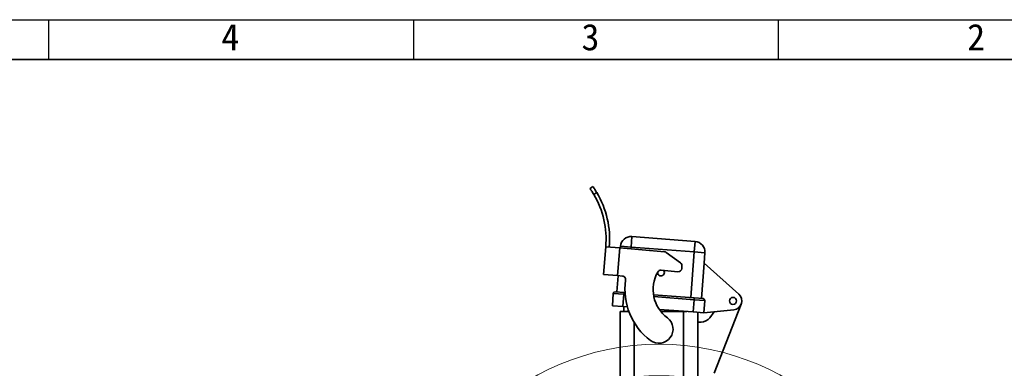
# Model space of a CAD drawing. Header units: millimetres. Extents: x 0 to 297, y 0 to 209.
# Tile 37 of 38: x 157 to 250, y 176 to 209. Entities that reach past the tile are written whole.
import ezdxf

# ---------------------------------------------------------------- set-up
doc = ezdxf.new("R2010")
doc.units = ezdxf.units.MM
doc.layers.add('图层0', color=7, linetype='Continuous')
doc.layers.add('细实线', color=7, linetype='Continuous')
doc.layers.add('粗实线', color=7, linetype='Continuous', lineweight=50)
doc.styles.add('SLDTEXTSTYLE3', font='仿宋_GB2312')

# ---------------------------------------------------------------- blocks, each defined once
blk = doc.blocks.new('SW_CENTERMARKSYMBOL_0')
at = {"layer": '图层0', "color": 0}
for p, q in [((14.849, -14.183), (14.849, 4.886)), ((-0.471, 0.471), (-1.014, 1.014)), ((30.17, 0.471), (30.712, 1.014)), ((0, 0), (-0.236, 0.236)), ((0, 0), (0.236, -0.236)), ((29.698, 0), (29.463, -0.236)), ((29.698, 0), (29.934, 0.236)), ((0.471, -0.471), (1.014, -1.014)), ((29.227, -0.471), (28.685, -1.014)), ((-6.817, -14.849), (-7.317, -14.849)), ((-6.151, -14.849), (-6.484, -14.849)), ((-6.151, -14.849), (-5.817, -14.849)), ((-5.484, -14.849), (-4.984, -14.849)), ((14.183, -14.849), (-4.886, -14.849)), ((14.849, -14.849), (14.516, -14.849)), ((14.849, -14.849), (14.849, -14.516)), ((14.849, -14.849), (14.849, -15.183)), ((14.849, -14.849), (15.183, -14.849)), ((15.516, -14.849), (34.584, -14.849)), ((35.183, -14.849), (34.849, -14.849)), ((35.849, -14.849), (35.516, -14.849)), ((35.849, -14.849), (36.183, -14.849)), ((36.516, -14.849), (36.849, -14.849)), ((14.849, -15.516), (14.849, -34.584)), ((0.471, -29.227), (1.014, -28.685)), ((29.227, -29.227), (28.685, -28.685)), ((0, -29.698), (-0.236, -29.934)), ((0, -29.698), (0.236, -29.463)), ((29.698, -29.698), (29.463, -29.463)), ((29.698, -29.698), (29.934, -29.934)), ((-0.471, -30.17), (-1.014, -30.712)), ((30.17, -30.17), (30.712, -30.712))]:
    blk.add_line(p, q, dxfattribs=at)
for start, end in [(46.81891, 133.18109), (134.09054, 135), (45, 45.90946), (44.09054, 45), (136.81891, 178.18109), (135, 135.90946), (1.81891, 43.18109), (179.09054, 180), (180, 180.90946), (0, 0.90946), (359.09054, 0), (181.81891, 223.18109), (316.81891, 358.18109), (224.09054, 225), (225, 225.90946), (314.09054, 315), (315, 315.90946), (226.81891, 313.18109)]:
    blk.add_arc((14.849, -14.849), 21, start, end, dxfattribs=at)

msp = doc.modelspace()

# ---------------------------------------------------------------- linework, layer by layer
at = {"color": 7, "linetype": 'Continuous', "lineweight": 35}
for p, q in [((210.43896051, 192.79436616), (210.71150256, 192.98628266)), ((211.07433967, 192.42641384), (210.80095514, 192.23390409)), ((214.39528799, 188.25935348), (214.31839471, 187.26231415)), ((214.39528799, 188.25935348), (220.37752397, 187.79799379)), ((211.70705448, 184.67615566), (211.92893096, 187.29220155)), ((211.92893096, 187.29220155), (213.25749443, 187.17952119)), ((213.25749443, 187.17952119), (213.03561796, 184.5634753)), ((213.25749443, 187.17952119), (217.48133436, 186.82128179)), ((213.30870515, 187.17517782), (213.32135538, 187.33920743)), ((213.32135538, 187.33920743), (214.31839471, 187.26231415)), ((220.30063068, 186.80095446), (214.31839471, 187.26231415)), ((220.30063068, 186.80095446), (220.37752397, 187.79799379)), ((217.65120208, 186.75726802), (218.99952664, 185.76139985)), ((219.96742646, 182.4804507), (220.30063068, 186.80095446)), ((220.30063068, 186.80095446), (221.29767001, 186.72406118)), ((221.29767001, 186.72406118), (221.22077673, 185.72702185)), ((219.1336297, 185.46510267), (219.11461376, 185.2408942)), ((220.96446579, 182.40355742), (221.22077673, 185.72702185)), ((221.22077673, 185.72702185), (224.51009063, 182.79494396)), ((211.70705448, 184.67615566), (213.03561796, 184.5634753)), ((212.98815116, 183.01870367), (213.10682071, 184.55743634)), ((213.50404594, 184.5237462), (213.03561796, 184.5634753)), ((217.16452411, 185.0717584), (218.7543028, 184.93692342)), ((212.55328034, 181.71494899), (212.64298917, 182.87816155)), ((213.6400285, 182.80126826), (212.64298917, 182.87816155)), ((212.82197794, 183.03151922), (213.65284405, 182.96744148)), ((213.6400285, 182.80126826), (213.55031967, 181.63805571)), ((213.6400285, 182.80126826), (213.65284405, 182.96744148)), ((213.65284405, 182.96744148), (213.74548244, 182.96029706)), ((216.44245171, 182.75230244), (220.29977291, 182.45481961)), ((213.55031967, 181.63805571), (212.55328034, 181.71494899)), ((213.96811426, 181.60583472), (213.55031967, 181.63805571)), ((213.62225045, 181.6325083), (213.62225045, 181.17287757)), ((220.19724853, 181.12543384), (220.28695736, 182.28864639)), ((220.28695736, 182.28864639), (220.29977291, 182.45481961)), ((221.28399669, 182.2117531), (220.28695736, 182.28864639)), ((220.29977291, 182.45481961), (221.13063901, 182.39074187)), ((221.28399669, 182.2117531), (221.19428786, 181.04854055)), ((224.73204891, 181.87031131), (222.19049229, 175.34800421)), ((213.28891711, 174.17287757), (213.28891711, 181.17287757)), ((213.28891711, 181.17287757), (214.10952711, 181.17287757)), ((220.19724853, 181.12543384), (216.98435956, 181.37321702)), ((217.13243137, 181.17287757), (219.28891711, 181.17287757)), ((219.28891711, 174.17287757), (219.28891711, 181.17287757)), ((219.28891711, 181.17287757), (219.58206769, 181.17287757)), ((221.19428786, 181.04854055), (220.19724853, 181.12543384)), ((220.62225045, 181.092657), (220.62225045, 180.17287757)), ((224.04159382, 181.34399476), (221.19428786, 181.04854055)), ((221.75524985, 180.58152648), (222.17212171, 181.15000669)), ((220.62225045, 174.17287757), (220.62225045, 180.17287757)), ((220.62225045, 180.17287757), (220.94883564, 180.17287757))]:
    msp.add_line(p, q, dxfattribs=at)
at = {"color": 8, "linetype": 'Continuous', "lineweight": 35}
for p, q in [((214.31839471, 187.26231415), (214.30515686, 187.09066509)), ((213.75594005, 182.79232898), (213.6400285, 182.80126826)), ((220.28695736, 182.28864639), (216.47253413, 182.58282086)), ((219.28891711, 181.19548582), (219.28891711, 181.17287757)), ((214.62225045, 180.11642607), (214.62225045, 174.17287757))]:
    msp.add_line(p, q, dxfattribs=at)
at = {"color": 7, "linetype": 'Continuous', "lineweight": 35}
msp.add_circle((223.95558378, 182.17287757), 0.33333333, dxfattribs=at)
at = {"color": 7, "linetype": 'Continuous', "lineweight": 18}
msp.add_circle((216.95558378, 154.07287757), 24, dxfattribs=at)
at = {"color": 7, "linetype": 'Continuous', "lineweight": 35}
for centre, radius, start, end in [((203.62540922, 187.99645378), 8.33333333, 355.1521360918, 30.563570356), ((203.62540922, 187.99645378), 8.66666667, 355.1521360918, 30.740410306), ((214.31839471, 187.26231415), 1, 85.5899864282, 175.5899864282), ((220.30063068, 186.80095446), 1, 355.5899864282, 85.5899864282), ((217.45316427, 186.48914092), 0.33333333, 53.5505446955, 85.1521360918), ((218.80148883, 185.49327276), 0.33333333, 355.1521360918, 53.5505446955), ((213.47587585, 184.19160533), 0.33333333, 351.4279263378, 85.1521360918), ((219.73138595, 183.24866686), 3.3261789, 150.1208924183, 233.4354489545), ((217.14291059, 184.87138243), 0.33333333, 185.2722197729, 32.3419244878), ((217.13635402, 184.73961753), 0.33333333, 85.1521360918, 150.1208924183), ((218.78247289, 185.26906429), 0.33333333, 265.1521360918, 355.1521360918), ((219.73138595, 183.24866686), 5.99284557, 171.4279263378, 233.4354489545), ((212.80916239, 182.865346), 0.16666667, 85.5899864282, 175.5899864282), ((223.95558378, 182.17287757), 0.83333333, 275.9241651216, 48.2863490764), ((221.11782347, 182.22456865), 0.16666667, 355.5899864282, 85.5899864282), ((216.95558378, 179.50621091), 1.33333333, 233.4354489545, 53.4354489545), ((220.94883564, 181.17287757), 1, 270, 323.7470551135)]:
    msp.add_arc(centre, radius, start, end, dxfattribs=at)
for points, knots in [([(210.80095514, 192.23390409), (210.76233155, 192.29811833), (210.68508081, 192.42655271), (210.57628302, 192.59417155), (210.49171742, 192.7191022), (210.4456098, 192.78493217), (210.4408581, 192.79167387), (210.43896051, 192.79436616)], [0, 0, 0, 0, 0.2145006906, 0.4290211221, 0.6431841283, 0.8575056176, 1, 1, 1, 1]), ([(210.71150256, 192.98628266), (210.7157575, 192.98026647), (210.72426742, 192.96823405), (210.78984731, 192.87386037), (210.88383745, 192.73330307), (210.98484829, 192.57515429), (211.048828, 192.46881588), (211.07433967, 192.42641384)], [0, 0, 0, 0, 0.2145556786, 0.4291127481, 0.6436129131, 0.8578919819, 1, 1, 1, 1])]:
    msp.add_open_spline(points, degree=3, knots=knots, dxfattribs=at)
at = {"layer": '图层0'}
for p, q in [((159.24, 208.76134587), (159.24, 205)), ((193.74, 208.76134587), (193.74, 205)), ((228.24, 208.76134587), (228.24, 205))]:
    msp.add_line(p, q, dxfattribs=at)
at = {"layer": '粗实线', "lineweight": 35}
msp.add_line((25, 205), (292, 205), dxfattribs=at)
at = {"layer": '细实线'}
msp.add_line((2.7533732, 208.76134587), (297.24653265, 208.76134587), dxfattribs=at)

# ---------------------------------------------------------------- block references
at = {"layer": '图层0'}
msp.add_blockref('SW_CENTERMARKSYMBOL_0', (202.10634137, 168.92211998), dxfattribs=at)

# ---------------------------------------------------------------- texts
at = {"layer": '图层0', "char_height": 2.5, "attachment_point": 1, "style": 'SLDTEXTSTYLE3'}
for s, insert in [('4', (175.58692063, 208.36806658)), ('3', (209.63089902, 208.36806658)), ('2', (246.09678962, 208.36806658))]:
    msp.add_mtext(s, dxfattribs=dict(at, insert=insert))

doc.saveas('drawing.dxf')
